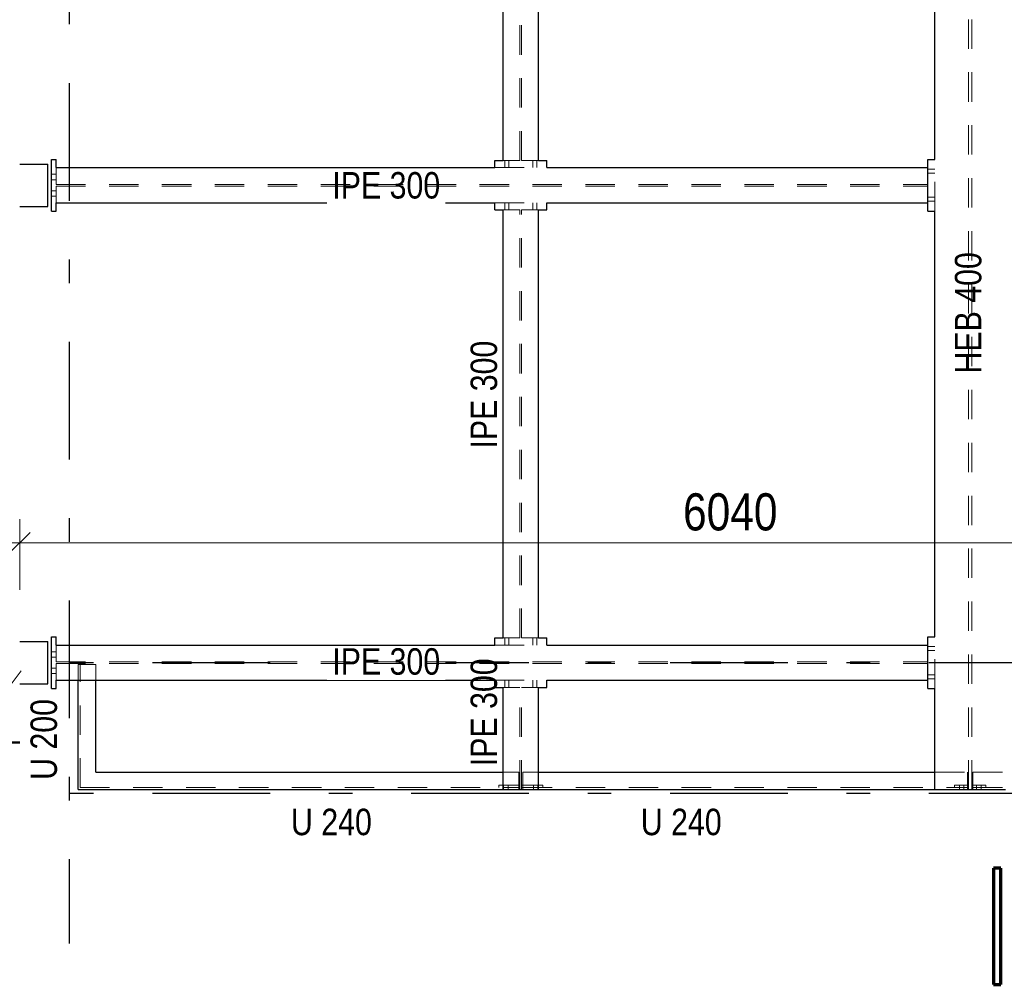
# Model space of a CAD drawing. Header units: millimetres. Extents: x -39 to 84, y 0 to 66.
# Tile 44 of 92: x 6.93 to 11.11, y 17.36 to 21.47. Entities that reach past the tile are written whole.
import ezdxf

# ---------------------------------------------------------------- set-up
doc = ezdxf.new("R2010")
doc.units = ezdxf.units.MM
doc.linetypes.add('DASHDOTX2', pattern=[2, 1, -0.5, 0, -0.5])
doc.linetypes.add('HIDDEN', pattern=[0.375, 0.25, -0.125])
for name, color, linetype, lineweight in [('01_Neubau Raumschraffuren', 7, 'Continuous', 20), ('2D-NovaObj-A_Wanddurchbruch', 7, 'Continuous', 20), ('Achsen', 7, 'Continuous', 20), ('Schraffuren', 7, 'Continuous', 20)]:
    doc.layers.add(name, color=color, linetype=linetype, lineweight=lineweight)
doc.styles.add('Arial Narrow', font='ARIALN.TTF')
doc.dimstyles.new('Arch_Strakon_dimstyle', dxfattribs={"dimtxt": 15.75, "dimasz": 1, "dimexe": 1.25, "dimexo": 0.0625, "dimgap": 1, "dimtad": 0, "dimdec": 5, "dimzin": 12, "dimdsep": 46, "dimtxsty": 'Arial Narrow', "dimblk": 'Arrowhead_Tick', "dimsah": 1, "dimcen": 0, "dimse1": 1, "dimse2": 1, "dimclrd": 6, "dimclrt": 2, "dimazin": 0, "dimtfac": 1, "dimtdec": 4, "dimtmove": 0, "dimatfit": 3, "dimldrblk": 'NONE', "dimfxl": 1, "dimtvp": 1, "dimtolj": 1, "dimtzin": 0, "dimlwd": 13, "dimarcsym": 2})

# ---------------------------------------------------------------- blocks, each defined once
blk = doc.blocks.new('Arrowhead_Tick')
at = {"color": 0, "linetype": 'Continuous', "lineweight": -2}
for p, q in [((0, 20), (0, -10)), ((-1, 0), (0, 0)), ((10, 0), (0, 0))]:
    blk.add_line(p, q, dxfattribs=at)
at = {"color": 2, "linetype": 'Continuous', "lineweight": 35}
blk.add_line((4.42, 4.42), (-4.42, -4.42), dxfattribs=at)
blk = doc.blocks.new('*D192')
at = {"layer": '2D-NovaObj-A_Wanddurchbruch', "color": 6, "linetype": 'Continuous', "lineweight": 13}
blk.add_line((6.9392, 19.25), (12.9589, 19.25), dxfattribs=at)
at = {"layer": 'Defpoints', "color": 0}
for p in [(12.9689, 19.25), (6.9292, 18.4003), (12.9689, 18.2003)]:
    blk.add_point(p, dxfattribs=at)
at = {"layer": '2D-NovaObj-A_Wanddurchbruch', "color": 6, "lineweight": 13, "xscale": 0.01, "yscale": 0.01, "zscale": 0.01}
blk.add_blockref('Arrowhead_Tick', (12.9689, 19.25), dxfattribs=at)
at = {"layer": '2D-NovaObj-A_Wanddurchbruch', "color": 6, "lineweight": 13, "xscale": 0.01, "yscale": 0.01, "zscale": 0.01, "rotation": 180}
blk.add_blockref('Arrowhead_Tick', (6.9292, 19.25), dxfattribs=at)
at = {"layer": '2D-NovaObj-A_Wanddurchbruch', "color": 2, "lineweight": 35, "insert": (9.9491, 19.3804), "char_height": 0.1575, "attachment_point": 5, "style": 'Arial Narrow'}
blk.add_mtext('\\A1;6040', dxfattribs=at)
blk = doc.blocks.new('_None')

msp = doc.modelspace()

# ---------------------------------------------------------------- hatches: boundary and pattern name
at = {"layer": 'Schraffuren', "lineweight": 13}
h = msp.add_hatch(dxfattribs=at)
h.set_pattern_fill('bB', color=6, scale=0.01, angle=45, style=0, pattern_type=2)
h.set_pattern_definition([(45, (0, 0), (-0.1414214, 0.1414214), [0.15, -0.1]), (45, (-0.07071, 0.07071), (-0.1414214, 0.1414214), [])])
h.paths.add_polyline_path([(6.929221, 18.4003477), (5.9388662, 18.4003477), (5.9388662, 18.6003477), (6.9292209, 18.6003477)])

# ---------------------------------------------------------------- linework, layer by layer
at = {"color": 3, "linetype": 'Continuous', "lineweight": 25}
for p, q in [((8.983921, 20.8753475), (8.983921, 22.6953475)), ((9.133921, 20.8753475), (9.133921, 22.6953475)), ((10.818921, 20.8803475), (10.818921, 22.6903475)), ((6.929221, 20.8603475), (7.049221, 20.8603475)), ((7.049221, 20.6803475), (7.049221, 20.8603475)), ((7.063921, 20.6603475), (7.063921, 20.8803475)), ((7.063921, 20.8803475), (7.083921, 20.8803475)), ((7.083921, 20.8453475), (7.083921, 20.8803475)), ((8.948921, 20.8603475), (8.948921, 20.8753475)), ((8.948921, 20.8753475), (8.983921, 20.8753475)), ((8.948921, 20.8453475), (8.948921, 20.8603475)), ((9.133921, 20.8753475), (9.168921, 20.8753475)), ((9.168921, 20.8603475), (9.168921, 20.8753475)), ((9.168921, 20.8453475), (9.168921, 20.8603475)), ((9.168921, 20.8453475), (10.788921, 20.8453475)), ((10.788921, 20.6603475), (10.788921, 20.8803475)), ((10.788921, 20.8803475), (10.803921, 20.8803475)), ((10.803921, 20.8803475), (10.818921, 20.8803475)), ((6.929221, 20.6803475), (7.049221, 20.6803475)), ((7.083921, 20.6603475), (7.083921, 20.6953475)), ((7.083921, 20.6953475), (8.948921, 20.6953475)), ((8.948921, 20.6803475), (8.948921, 20.6953475)), ((8.948921, 20.6653475), (8.948921, 20.6803475)), ((9.168921, 20.6803475), (9.168921, 20.6953475)), ((9.168921, 20.6953475), (10.788921, 20.6953475)), ((9.168921, 20.6653475), (9.168921, 20.6803475)), ((7.063921, 20.6603475), (7.083921, 20.6603475)), ((8.948921, 20.6653475), (8.983921, 20.6653475)), ((8.983921, 18.8453475), (8.983921, 20.6653475)), ((9.133921, 18.8453475), (9.133921, 20.6653475)), ((9.133921, 20.6653475), (9.168921, 20.6653475)), ((10.788921, 20.6603475), (10.803921, 20.6603475)), ((10.803921, 20.6603475), (10.818921, 20.6603475)), ((10.818921, 18.8503475), (10.818921, 20.6603475)), ((7.063921, 18.6303475), (7.063921, 18.8503475)), ((7.063921, 18.8503475), (7.083921, 18.8503475)), ((7.083921, 18.8153475), (7.083921, 18.8503475)), ((8.948921, 18.8303475), (8.948921, 18.8453475)), ((8.948921, 18.8453475), (8.983921, 18.8453475)), ((9.133921, 18.8453475), (9.168921, 18.8453475)), ((9.168921, 18.8303475), (9.168921, 18.8453475)), ((10.788921, 18.6303475), (10.788921, 18.8503475)), ((10.788921, 18.8503475), (10.803921, 18.8503475)), ((10.803921, 18.8503475), (10.818921, 18.8503475)), ((6.929221, 18.8303475), (7.049221, 18.8303475)), ((7.049221, 18.6503475), (7.049221, 18.8303475)), ((8.948921, 18.8153475), (8.948921, 18.8303475)), ((9.168921, 18.8153475), (9.168921, 18.8303475)), ((9.168921, 18.8153475), (10.788921, 18.8153475)), ((7.083921, 18.6303475), (7.083921, 18.6653475)), ((7.083921, 18.6653475), (8.948921, 18.6653475)), ((7.1777273, 18.2003475), (7.1777273, 18.6653475)), ((7.2527273, 18.2753475), (7.2527273, 18.6653475)), ((8.948921, 18.6503475), (8.948921, 18.6653475)), ((9.168921, 18.6503475), (9.168921, 18.6653475)), ((9.168921, 18.6653475), (10.788921, 18.6653475)), ((6.929221, 18.6503477), (7.049221, 18.6503477)), ((7.063921, 18.6303475), (7.083921, 18.6303475)), ((8.948921, 18.6353475), (8.948921, 18.6503475)), ((8.948921, 18.6353475), (8.983921, 18.6353475)), ((8.983921, 18.2003475), (8.983921, 18.6353475)), ((9.133921, 18.2003475), (9.133921, 18.6353475)), ((9.133921, 18.6353475), (9.168921, 18.6353475)), ((9.168921, 18.6353475), (9.168921, 18.6503475)), ((10.788921, 18.6303475), (10.803921, 18.6303475)), ((10.803921, 18.6303475), (10.818921, 18.6303475)), ((10.818921, 18.2003475), (10.818921, 18.6303475)), ((7.2527273, 18.2753475), (8.983921, 18.2753475)), ((9.133921, 18.2753475), (10.818921, 18.2753475)), ((7.1777273, 18.2003475), (8.983921, 18.2003475)), ((8.983921, 18.2003475), (9.133921, 18.2003475)), ((9.133921, 18.2003475), (10.818921, 18.2003475)), ((10.818921, 18.2003475), (11.118921, 18.2003475))]:
    msp.add_line(p, q, dxfattribs=at)
at = {"color": 5, "linetype": 'Continuous', "lineweight": 18}
msp.add_line((5.9289818, 17.3599383), (6.9353503, 18.7060144), dxfattribs=at)
at = {"color": 4, "linetype": 'Continuous', "lineweight": 50}
msp.add_line((5.9388662, 18.4003477), (6.929221, 18.4003477), dxfattribs=at)
at = {"layer": '01_Neubau Raumschraffuren', "color": 6, "linetype": 'HIDDEN', "lineweight": 13, "ltscale": 0.5}
for p, q in [((10.962171, 18.2003475), (10.962171, 24.5653475)), ((10.975671, 18.2003475), (10.975671, 24.5653475)), ((9.055371, 20.8753475), (9.055371, 22.6953475)), ((9.062471, 20.8753475), (9.062471, 22.6953475)), ((7.083921, 20.7738975), (7.083921, 20.8453475)), ((8.948921, 20.8453475), (9.168921, 20.8453475)), ((8.983921, 20.8753475), (9.055371, 20.8753475)), ((8.990421, 20.8603475), (8.990421, 20.8753475)), ((8.990421, 20.8453475), (8.990421, 20.8603475)), ((9.007421, 20.8603475), (9.007421, 20.8753475)), ((9.007421, 20.8453475), (9.007421, 20.8603475)), ((9.062471, 20.8753475), (9.133921, 20.8753475)), ((9.110421, 20.8603475), (9.110421, 20.8753475)), ((9.110421, 20.8453475), (9.110421, 20.8603475)), ((9.127421, 20.8603475), (9.127421, 20.8753475)), ((9.127421, 20.8453475), (9.127421, 20.8603475)), ((10.818921, 20.6603475), (10.818921, 20.8803475)), ((7.063921, 20.8168476), (7.083921, 20.8168475)), ((7.063921, 20.8168476), (7.083921, 20.8168475)), ((10.788921, 20.8388475), (10.803921, 20.8388475)), ((10.788921, 20.8218475), (10.803921, 20.8218475)), ((10.803921, 20.8388475), (10.818921, 20.8388475)), ((10.803921, 20.8218475), (10.818921, 20.8218475)), ((7.063921, 20.7938475), (7.083921, 20.7938475)), ((7.063921, 20.7938475), (7.083921, 20.7938475)), ((7.083921, 20.6953475), (7.083921, 20.7667975)), ((7.063921, 20.7468476), (7.083921, 20.7468475)), ((7.063921, 20.7468476), (7.083921, 20.7468475)), ((7.063921, 20.7238475), (7.083921, 20.7238475)), ((7.063921, 20.7238475), (7.083921, 20.7238475)), ((10.788921, 20.7188475), (10.803921, 20.7188475)), ((10.803921, 20.7188475), (10.818921, 20.7188475)), ((8.948921, 20.6953475), (9.168921, 20.6953475)), ((8.990421, 20.6803475), (8.990421, 20.6953475)), ((8.990421, 20.6653475), (8.990421, 20.6803475)), ((9.007421, 20.6803475), (9.007421, 20.6953475)), ((9.007421, 20.6653475), (9.007421, 20.6803475)), ((9.110421, 20.6803475), (9.110421, 20.6953475)), ((9.110421, 20.6653475), (9.110421, 20.6803475)), ((9.127421, 20.6803475), (9.127421, 20.6953475)), ((9.127421, 20.6653475), (9.127421, 20.6803475)), ((10.788921, 20.7018475), (10.803921, 20.7018475)), ((10.803921, 20.7018475), (10.818921, 20.7018475)), ((8.983921, 20.6653475), (9.055371, 20.6653475)), ((9.055371, 18.8453475), (9.055371, 20.6653475)), ((9.062471, 20.6653475), (9.133921, 20.6653475)), ((9.062471, 18.8453475), (9.062471, 20.6653475)), ((8.983921, 18.8453475), (9.055371, 18.8453475)), ((8.990421, 18.8303475), (8.990421, 18.8453475)), ((9.007421, 18.8303475), (9.007421, 18.8453475)), ((9.062471, 18.8453475), (9.133921, 18.8453475)), ((9.110421, 18.8303475), (9.110421, 18.8453475)), ((9.127421, 18.8303475), (9.127421, 18.8453475)), ((10.818921, 18.6303475), (10.818921, 18.8503475)), ((7.083921, 18.7438975), (7.083921, 18.8153475)), ((8.948921, 18.8153475), (9.168921, 18.8153475)), ((8.990421, 18.8153475), (8.990421, 18.8303475)), ((9.007421, 18.8153475), (9.007421, 18.8303475)), ((9.110421, 18.8153475), (9.110421, 18.8303475)), ((9.127421, 18.8153475), (9.127421, 18.8303475)), ((10.788921, 18.8088475), (10.803921, 18.8088475)), ((10.788921, 18.7918475), (10.803921, 18.7918475)), ((10.803921, 18.8088475), (10.818921, 18.8088475)), ((10.803921, 18.7918475), (10.818921, 18.7918475)), ((7.063921, 18.7868476), (7.083921, 18.7868475)), ((7.063921, 18.7868476), (7.083921, 18.7868475)), ((7.063921, 18.7638475), (7.083921, 18.7638475)), ((7.063921, 18.7638475), (7.083921, 18.7638475)), ((7.063921, 18.7168476), (7.083921, 18.7168475)), ((7.063921, 18.7168476), (7.083921, 18.7168475)), ((7.083921, 18.6653475), (7.083921, 18.7367975)), ((7.1777273, 18.6653475), (7.1777273, 18.7317975)), ((7.1777273, 18.7317975), (7.2527273, 18.7317975)), ((7.1862273, 18.2088475), (7.1862273, 18.7317975)), ((7.2527273, 18.6653475), (7.2527273, 18.7317975)), ((7.063921, 18.6938475), (7.083921, 18.6938475)), ((7.063921, 18.6938475), (7.083921, 18.6938475)), ((8.948921, 18.6653475), (9.168921, 18.6653475)), ((8.990421, 18.6503475), (8.990421, 18.6653475)), ((9.007421, 18.6503475), (9.007421, 18.6653475)), ((9.110421, 18.6503475), (9.110421, 18.6653475)), ((9.127421, 18.6503475), (9.127421, 18.6653475)), ((10.788921, 18.6888475), (10.803921, 18.6888475)), ((10.788921, 18.6718475), (10.803921, 18.6718475)), ((10.803921, 18.6888475), (10.818921, 18.6888475)), ((10.803921, 18.6718475), (10.818921, 18.6718475)), ((8.983921, 18.6353475), (9.055371, 18.6353475)), ((8.990421, 18.6353475), (8.990421, 18.6503475)), ((9.007421, 18.6353475), (9.007421, 18.6503475)), ((9.055371, 18.2003475), (9.055371, 18.6353475)), ((9.062471, 18.6353475), (9.133921, 18.6353475)), ((9.062471, 18.2003475), (9.062471, 18.6353475)), ((9.110421, 18.6353475), (9.110421, 18.6503475)), ((9.127421, 18.6353475), (9.127421, 18.6503475)), ((8.983921, 18.2753475), (9.050371, 18.2753475)), ((9.050371, 18.2003475), (9.050371, 18.2753475)), ((9.067471, 18.2003475), (9.067471, 18.2753475)), ((9.067471, 18.2753475), (9.133921, 18.2753475)), ((10.818921, 18.2753475), (10.957171, 18.2753475)), ((10.957171, 18.2003475), (10.957171, 18.2753475)), ((10.980671, 18.2003475), (10.980671, 18.2753475)), ((10.980671, 18.2753475), (11.118921, 18.2753475)), ((7.1862273, 18.2088475), (9.050371, 18.2088475)), ((8.965371, 18.2088475), (8.965371, 18.2188475)), ((8.965371, 18.2188475), (9.055371, 18.2188475)), ((8.985871, 18.2088475), (8.985871, 18.2188475)), ((8.985871, 18.2003475), (8.985871, 18.2088475)), ((9.004871, 18.2088475), (9.004871, 18.2188475)), ((9.004871, 18.2003475), (9.004871, 18.2088475)), ((9.050371, 18.2088475), (9.055371, 18.2088475)), ((9.062471, 18.2188475), (9.152471, 18.2188475)), ((9.062471, 18.2088475), (9.067471, 18.2088475)), ((9.067471, 18.2088475), (10.957171, 18.2088475)), ((9.112971, 18.2088475), (9.112971, 18.2188475)), ((9.112971, 18.2003475), (9.112971, 18.2088475)), ((9.131971, 18.2088475), (9.131971, 18.2188475)), ((9.131971, 18.2003475), (9.131971, 18.2088475)), ((9.152471, 18.2088475), (9.152471, 18.2188475)), ((10.902171, 18.2088475), (10.902171, 18.2188475)), ((10.902171, 18.2188475), (10.962171, 18.2188475)), ((10.922671, 18.2088475), (10.922671, 18.2188475)), ((10.922671, 18.2003475), (10.922671, 18.2088475)), ((10.941671, 18.2088475), (10.941671, 18.2188475)), ((10.941671, 18.2003475), (10.941671, 18.2088475)), ((10.957171, 18.2088475), (10.962171, 18.2088475)), ((10.975671, 18.2188475), (11.035671, 18.2188475)), ((10.975671, 18.2088475), (10.980671, 18.2088475)), ((10.980671, 18.2088475), (12.960421, 18.2088475)), ((10.996171, 18.2088475), (10.996171, 18.2188475)), ((10.996171, 18.2003475), (10.996171, 18.2088475)), ((11.015171, 18.2088475), (11.015171, 18.2188475)), ((11.015171, 18.2003475), (11.015171, 18.2088475)), ((11.035671, 18.2088475), (11.035671, 18.2188475))]:
    msp.add_line(p, q, dxfattribs=at)
at = {"layer": 'Achsen', "color": 3, "linetype": 'DASHDOTX2', "lineweight": 25, "ltscale": 0.5}
for p, q in [((7.1388704, 37.7044498), (7.1388704, 17.5455429)), ((3.0934407, 18.7403775), (13.0811378, 18.7403775)), ((3.0934407, 18.1853775), (13.8366349, 18.1853775))]:
    msp.add_line(p, q, dxfattribs=at)
at = {"layer": 'Achsen', "color": 1, "linetype": 'Continuous', "lineweight": 70}
for p, q in [((11.098497, 17.8671313), (11.0684925, 17.8671313)), ((11.0684925, 17.8671313), (11.0684925, 17.3721362)), ((11.098497, 17.3721362), (11.098497, 17.8671313)), ((11.0684925, 17.3721362), (11.098497, 17.3721362))]:
    msp.add_line(p, q, dxfattribs=at)

# ---------------------------------------------------------------- texts
at = {"color": 3, "lineweight": 25, "style": 'Arial Narrow'}
for s, p in [('HEB 400', (11.0162907, 19.9698718)), ('IPE 300', (8.9581219, 19.6506512)), ('IPE 300', (8.9581219, 18.3001228)), ('U 200', (7.0876839, 18.2419172))]:
    msp.add_text(s, height=0.1125, rotation=90, dxfattribs=at).set_placement(p)
for p in [(8.0820924, 18.0067981), (9.5688128, 18.0067981)]:
    msp.add_text('U 240', height=0.1125, dxfattribs=at).set_placement(p)
at = {"color": 3, "lineweight": 25, "insert": (8.2577708, 20.7120597), "char_height": 0.1125, "attachment_point": 7, "line_spacing_factor": 0.9, "style": 'Arial Narrow', "bg_fill": 3, "box_fill_scale": 1.2, "bg_fill_color": 256, "bg_fill_true_color": 13158600, "bg_fill_transparency": 0}
msp.add_mtext('IPE 300', dxfattribs=at)

# ---------------------------------------------------------------- dimensions: what is measured, and where the dimension line sits
at = {"layer": '2D-NovaObj-A_Wanddurchbruch', "lineweight": 35}
dim = msp.add_linear_dim(base=(12.968921, 19.25), p1=(6.929221, 18.4003477), p2=(12.968921, 18.2003475), text='6040', dimstyle='Arch_Strakon_dimstyle', override={"dimscale": 0.01, "dimtxt": 15.75, "dimasz": 1, "dimgap": 5, "dimtad": 1, "dimjust": 0, "dimtih": 0, "dimtoh": 0, "dimdec": 6, "dimdsep": 46, "dimtxsty": 'Arial Narrow', "dimclrd": 6, "dimclrt": 2, "dimtix": 1, "dimtofl": 255, "dimtmove": 0, "dimatfit": 2, "dimfxl": 0, "dimfxlon": 0, "dimtvp": 31.746032, "dimlwd": 13}, dxfattribs=at)
dim.commit()
dim.dimension.update_dxf_attribs({"geometry": '*D192', "text_midpoint": (9.949071, 19.25), "dimtype": 160})

# ---------------------------------------------------------------- next in the draw order: linework, layer by layer
at = {"color": 3, "linetype": 'Continuous', "lineweight": 25}
msp.add_line((7.083921, 20.8453475), (8.948921, 20.8453475), dxfattribs=at)
at = {"layer": '01_Neubau Raumschraffuren', "color": 6, "linetype": 'HIDDEN', "lineweight": 13, "ltscale": 0.5}
for p, q in [((7.083921, 20.7738975), (10.788921, 20.7738975)), ((7.083921, 20.7667975), (10.788921, 20.7667975))]:
    msp.add_line(p, q, dxfattribs=at)

# ---------------------------------------------------------------- next in the draw order: texts
at = {"color": 3, "lineweight": 25, "insert": (8.2577708, 18.6876053), "char_height": 0.1125, "attachment_point": 7, "line_spacing_factor": 0.9, "style": 'Arial Narrow', "bg_fill": 3, "box_fill_scale": 1.2, "bg_fill_color": 256, "bg_fill_true_color": 13158600, "bg_fill_transparency": 0}
msp.add_mtext('IPE 300', dxfattribs=at)

# ---------------------------------------------------------------- next in the draw order: linework, layer by layer
at = {"color": 3, "linetype": 'Continuous', "lineweight": 25}
msp.add_line((7.083921, 18.8153475), (8.948921, 18.8153475), dxfattribs=at)
at = {"layer": '01_Neubau Raumschraffuren', "color": 6, "linetype": 'HIDDEN', "lineweight": 13, "ltscale": 0.5}
for p, q in [((7.083921, 18.7438975), (10.788921, 18.7438975)), ((7.083921, 18.7367975), (10.788921, 18.7367975))]:
    msp.add_line(p, q, dxfattribs=at)

doc.saveas('drawing.dxf')
